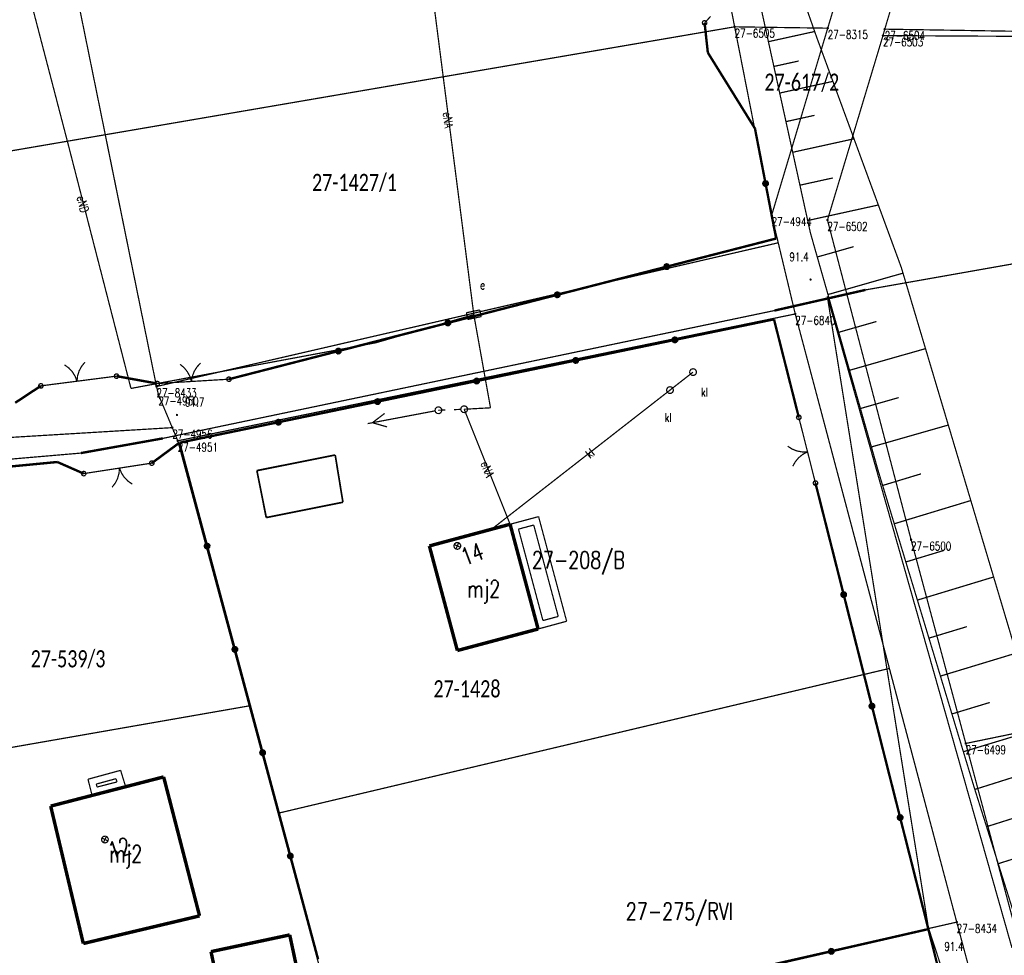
# Model space of a CAD drawing. Header units: metres. Extents: x 7542868 to 7543897, y 5828496 to 5830561.
# Tile 117 of 122: x 7543320 to 7543391, y 5830396 to 5830464. Entities that reach past the tile are written whole.
import ezdxf
from ezdxf.enums import TextEntityAlignment as Align

# ---------------------------------------------------------------- set-up
doc = ezdxf.new("R2010")
doc.units = ezdxf.units.M
doc.header["$MEASUREMENT"] = 0
for name, color, linetype in [('ADRESY_EADTD_T_0', 7, 'Continuous'), ('ADRESY_EAPADR_T_0', 7, 'Continuous'), ('BDOT500_BUBZ_L_1', 7, 'Continuous'), ('BDOT500_BUIB_L_10', 7, 'Continuous'), ('BDOT500_KTJZ_L_0', 7, 'Continuous'), ('BDOT500_KTOK_L_1', 7, 'Continuous'), ('BDOT500_KTOK_L_4', 7, 'Continuous'), ('BDOT500_RTPW_T_0', 7, 'Continuous'), ('BUDYNKI_EGBB_E_T_0', 7, 'Continuous'), ('BUDYNKI_EGBB_L_0', 7, 'Continuous'), ('BUDYNKI_EGBE_L_0', 7, 'Continuous'), ('GESUT_SUOE_L_1', 7, 'Continuous'), ('GESUT_SUPE_E_T_3', 7, 'Continuous'), ('GESUT_SUPE_L_3', 7, 'Continuous'), ('GESUT_SUPK_E_T_1', 7, 'Continuous'), ('GESUT_SUPK_L_1', 7, 'Continuous'), ('GESUT_SUSM_L_4', 7, 'Continuous'), ('GESUT_SUUE_E_T_2', 7, 'Continuous'), ('GESUT_SUUE_T_3', 7, 'Continuous'), ('GESUT_SUUK_E_T_3', 7, 'Continuous'), ('GESUT_SUUK_T_2', 7, 'Continuous'), ('GESUT_SUUK_T_4', 7, 'Continuous'), ('GLOWNA_BAZA_DZIALKI', 7, 'Continuous'), ('GLOWNA_BAZA_NUMERY_PUNKTOW', 7, 'Continuous'), ('GLOWNA_BAZA_PUNKTY', 7, 'Continuous'), ('SZUMIN_511-1_DROGA_POM_UZUPEL__', 7, 'Continuous')]:
    doc.layers.add(name, color=color, linetype=linetype)
doc.layers.add('Numery_dzialek', color=7, linetype='Continuous', lineweight=13)
doc.styles.add('Legend', font='calibri.ttf')
doc.styles.add('STYL_ARIAL', font='simplex', dxfattribs={"width": 0.75, "oblique": 0.1})

msp = doc.modelspace()

# ---------------------------------------------------------------- linework, layer by layer
at = {"layer": 'ADRESY_EAPADR_T_0', "color": 7, "const_width": 0.09}
for points in [[(7543351.3521, 5830426.2605), (7543351.4925, 5830426.2715), (7543351.6167, 5830426.2049), (7543351.6851, 5830426.0818), (7543351.676, 5830425.9412), (7543351.5924, 5830425.8278), (7543351.4608, 5830425.7776), (7543351.3229, 5830425.8066), (7543351.2226, 5830425.9055), (7543351.1917, 5830426.0429), (7543351.24, 5830426.1752), (7543351.3521, 5830426.2605)], [(7543351.6693, 5830425.9247), (7543351.213, 5830426.1291)], [(7543351.339, 5830425.7988), (7543351.5434, 5830426.255)], [(7543325.6576, 5830404.8519), (7543325.7984, 5830404.8568), (7543325.9195, 5830404.7848), (7543325.9824, 5830404.6587), (7543325.9672, 5830404.5187), (7543325.8787, 5830404.4091), (7543325.745, 5830404.3647), (7543325.6085, 5830404.3997), (7543325.5127, 5830404.5029), (7543325.4878, 5830404.6416), (7543325.5418, 5830404.7717), (7543325.6576, 5830404.8519)], [(7543325.9597, 5830404.5025), (7543325.5129, 5830404.7267)], [(7543325.6242, 5830404.3912), (7543325.8485, 5830404.838)]]:
    msp.add_lwpolyline(points, dxfattribs=at)
at = {"layer": 'BDOT500_BUBZ_L_1', "color": 7, "const_width": 0.09}
for points in [[(7543377.6713, 5830463.0701), (7543373.7704, 5830474.1657)], [(7543371.8826, 5830473.0466), (7543377.1944, 5830448.8587)], [(7543374.1335, 5830462.7968), (7543377.5069, 5830463.5377)], [(7543383.8247, 5830446.3355), (7543377.6713, 5830463.0701)], [(7543374.5303, 5830460.9898), (7543376.3374, 5830461.3866)], [(7543374.9564, 5830459.0498), (7543378.8363, 5830459.9019)], [(7543375.4137, 5830456.9671), (7543377.4964, 5830457.4245)], [(7543375.9047, 5830454.7313), (7543380.3764, 5830455.7133)], [(7543376.4319, 5830452.331), (7543378.8322, 5830452.8581)], [(7543376.9978, 5830449.7541), (7543382.1515, 5830450.8859)], [(7543377.1944, 5830448.8587), (7543382.1268, 5830431.5478)], [(7543377.6974, 5830447.0933), (7543380.3444, 5830447.8476)], [(7543378.4771, 5830444.357), (7543383.9498, 5830445.9163)], [(7543398.1219, 5830398.4174), (7543383.8247, 5830446.3355)], [(7543379.2616, 5830441.6036), (7543382.015, 5830442.3881)], [(7543380.051, 5830438.833), (7543385.5921, 5830440.4119)], [(7543380.8454, 5830436.0452), (7543383.6332, 5830436.8396)], [(7543381.6446, 5830433.2401), (7543387.255, 5830434.8386)], [(7543382.1268, 5830431.5478), (7543389.146, 5830408.4033)], [(7543382.465, 5830430.4327), (7543385.264, 5830431.2815)], [(7543383.312, 5830427.6399), (7543388.8974, 5830429.3339)], [(7543384.1571, 5830424.8535), (7543386.9435, 5830425.6986)], [(7543385.0002, 5830422.0733), (7543390.5606, 5830423.7596)], [(7543385.8415, 5830419.2994), (7543388.6155, 5830420.1406)], [(7543386.6809, 5830416.5316), (7543392.2163, 5830418.2104)], [(7543387.5184, 5830413.7702), (7543390.2799, 5830414.6077)], [(7543388.354, 5830411.0149), (7543393.8646, 5830412.6861)], [(7543389.1891, 5830408.2667), (7543391.9285, 5830409.1301)], [(7543389.146, 5830408.4033), (7543392.8003, 5830396.809)], [(7543390.0459, 5830405.5481), (7543395.483, 5830407.2618)], [(7543390.8962, 5830402.8503), (7543393.594, 5830403.7006)]]:
    msp.add_lwpolyline(points, dxfattribs=at)
at = {"layer": 'BDOT500_BUIB_L_10', "color": 7, "const_width": 0.125}
for points in [[(7543336.8207, 5830431.5159), (7543342.5336, 5830432.6558)], [(7543342.5336, 5830432.6558), (7543343.0977, 5830429.2092)], [(7543337.5037, 5830428.093), (7543336.8207, 5830431.5159)], [(7543343.0977, 5830429.2092), (7543337.5037, 5830428.093)]]:
    msp.add_lwpolyline(points, dxfattribs=at)
at = {"layer": 'BDOT500_KTJZ_L_0', "color": 7, "const_width": 0.09}
for points in [[(7543385.8003, 5830398.192), (7543378.4286, 5830444.2276)], [(7543378.4286, 5830444.2276), (7543391.9016, 5830396.7042)], [(7543397.5212, 5830362.4282), (7543385.8003, 5830398.192)]]:
    msp.add_lwpolyline(points, dxfattribs=at)
at = {"layer": 'BDOT500_KTOK_L_1', "color": 7, "const_width": 0.09}
for points in [[(7543369.4783, 5830464.1683), (7543369.9206, 5830464.6424)], [(7543369.3438, 5830464.0643), (7543369.3084, 5830464.1751), (7543369.3526, 5830464.2827), (7543369.4555, 5830464.3367), (7543369.5691, 5830464.312), (7543369.6403, 5830464.22), (7543369.6356, 5830464.1038), (7543369.5573, 5830464.0178), (7543369.4421, 5830464.0022), (7543369.3438, 5830464.0643)], [(7543323.6992, 5830438.0354), (7543323.7402, 5830438.4172), (7543323.8535, 5830438.7842), (7543324.0348, 5830439.1227), (7543324.2774, 5830439.4204)], [(7543332.0449, 5830438.0169), (7543332.1115, 5830438.3951), (7543332.2492, 5830438.7536), (7543332.4528, 5830439.0792), (7543332.715, 5830439.3598)], [(7543322.7897, 5830439.2293), (7543323.0997, 5830439.0026), (7543323.3607, 5830438.7209), (7543323.563, 5830438.3945), (7543323.6992, 5830438.0354)], [(7543331.2177, 5830439.2692), (7543331.5118, 5830439.0222), (7543331.7532, 5830438.7236), (7543331.9331, 5830438.3843), (7543332.0449, 5830438.0169)], [(7543321.0652, 5830437.6971), (7543323.2033, 5830437.9717)], [(7543322.9553, 5830437.9398), (7543324.4431, 5830438.131)], [(7543324.4431, 5830438.131), (7543326.5811, 5830438.4056)], [(7543326.4466, 5830438.3016), (7543326.4113, 5830438.4124), (7543326.4554, 5830438.52), (7543326.5583, 5830438.5741), (7543326.672, 5830438.5493), (7543326.7431, 5830438.4573), (7543326.7384, 5830438.3411), (7543326.6601, 5830438.2551), (7543326.5449, 5830438.2395), (7543326.4466, 5830438.3016)], [(7543329.4208, 5830437.7623), (7543329.3855, 5830437.873), (7543329.4296, 5830437.9806), (7543329.5326, 5830438.0347), (7543329.6462, 5830438.0099), (7543329.7173, 5830437.9179), (7543329.7126, 5830437.8017), (7543329.6344, 5830437.7157), (7543329.5191, 5830437.7001), (7543329.4208, 5830437.7623)], [(7543329.5553, 5830437.8662), (7543331.5458, 5830437.9867)], [(7543331.2962, 5830437.9716), (7543332.7935, 5830438.0622)], [(7543332.7935, 5830438.0622), (7543334.7839, 5830438.1827)], [(7543334.6494, 5830438.0787), (7543334.6141, 5830438.1895), (7543334.6582, 5830438.2971), (7543334.7612, 5830438.3512), (7543334.8748, 5830438.3264), (7543334.9459, 5830438.2344), (7543334.9412, 5830438.1182), (7543334.863, 5830438.0322), (7543334.7477, 5830438.0166), (7543334.6494, 5830438.0787)], [(7543320.9307, 5830437.5931), (7543320.8953, 5830437.7039), (7543320.9395, 5830437.8115), (7543321.0424, 5830437.8655), (7543321.156, 5830437.8408), (7543321.2272, 5830437.7488), (7543321.2225, 5830437.6326), (7543321.1442, 5830437.5466), (7543321.029, 5830437.531), (7543320.9307, 5830437.5931)], [(7543376.215, 5830435.2998), (7543376.1796, 5830435.4106), (7543376.2237, 5830435.5182), (7543376.3267, 5830435.5722), (7543376.4403, 5830435.5475), (7543376.5114, 5830435.4555), (7543376.5068, 5830435.3393), (7543376.4285, 5830435.2533), (7543376.3133, 5830435.2377), (7543376.215, 5830435.2998)], [(7543376.8036, 5830433.6104), (7543376.3495, 5830435.4038)], [(7543377.1719, 5830432.1563), (7543376.8036, 5830433.6104)], [(7543376.9878, 5830432.8833), (7543376.6038, 5830432.8783), (7543376.2259, 5830432.9467), (7543375.868, 5830433.086), (7543375.5434, 5830433.2912)], [(7543329.0212, 5830431.9586), (7543328.9858, 5830432.0694), (7543329.03, 5830432.177), (7543329.1329, 5830432.231), (7543329.2465, 5830432.2063), (7543329.3176, 5830432.1143), (7543329.313, 5830431.9981), (7543329.2347, 5830431.912), (7543329.1195, 5830431.8965), (7543329.0212, 5830431.9586)], [(7543375.9117, 5830431.8371), (7543376.0995, 5830432.1721), (7543376.3479, 5830432.465), (7543376.6476, 5830432.705), (7543376.9878, 5830432.8833)], [(7543377.5647, 5830430.6053), (7543377.1105, 5830432.3986)], [(7543324.0558, 5830431.1939), (7543324.0204, 5830431.3047), (7543324.0645, 5830431.4123), (7543324.1675, 5830431.4663), (7543324.2811, 5830431.4416), (7543324.3522, 5830431.3496), (7543324.3475, 5830431.2334), (7543324.2693, 5830431.1473), (7543324.154, 5830431.1318), (7543324.0558, 5830431.1939)], [(7543326.0553, 5830431.5851), (7543324.1903, 5830431.2979)], [(7543327.5378, 5830431.8134), (7543326.0553, 5830431.5851)], [(7543326.7965, 5830431.6992), (7543326.7651, 5830431.3165), (7543326.661, 5830430.9468), (7543326.4883, 5830430.6039), (7543326.2531, 5830430.3002)], [(7543327.7357, 5830430.5285), (7543327.4201, 5830430.7474), (7543327.1521, 5830431.0225), (7543326.9417, 5830431.3437), (7543326.7965, 5830431.6992)], [(7543329.1557, 5830432.0626), (7543327.2907, 5830431.7753)], [(7543377.4302, 5830430.5013), (7543377.3948, 5830430.6121), (7543377.4389, 5830430.7197), (7543377.5419, 5830430.7737), (7543377.6555, 5830430.7489), (7543377.7266, 5830430.6569), (7543377.722, 5830430.5407), (7543377.6437, 5830430.4547), (7543377.5285, 5830430.4392), (7543377.4302, 5830430.5013)]]:
    msp.add_lwpolyline(points, dxfattribs=at)
at = {"layer": 'BDOT500_KTOK_L_4', "color": 7, "const_width": 0.175}
for points in [[(7543369.4783, 5830464.1683), (7543369.7134, 5830461.9996)], [(7543369.7134, 5830461.9996), (7543373.1525, 5830456.4627)], [(7543373.1525, 5830456.4627), (7543373.9256, 5830452.4525)], [(7543373.7911, 5830452.3485), (7543373.7557, 5830452.4593), (7543373.7998, 5830452.5669), (7543373.9028, 5830452.621), (7543374.0164, 5830452.5962), (7543374.0875, 5830452.5042), (7543374.0829, 5830452.388), (7543374.0046, 5830452.302), (7543373.8894, 5830452.2864), (7543373.7911, 5830452.3485)], [(7543373.9256, 5830452.4525), (7543374.6986, 5830448.4423)], [(7543374.6986, 5830448.4423), (7543366.7157, 5830446.3903)], [(7543366.5812, 5830446.2864), (7543366.5458, 5830446.3972), (7543366.59, 5830446.5048), (7543366.6929, 5830446.5588), (7543366.8065, 5830446.534), (7543366.8776, 5830446.442), (7543366.873, 5830446.3258), (7543366.7947, 5830446.2398), (7543366.6795, 5830446.2242), (7543366.5812, 5830446.2864)], [(7543366.7157, 5830446.3903), (7543358.7328, 5830444.3384)], [(7543358.5983, 5830444.2345), (7543358.5629, 5830444.3453), (7543358.607, 5830444.4528), (7543358.71, 5830444.5069), (7543358.8236, 5830444.4821), (7543358.8947, 5830444.3901), (7543358.89, 5830444.2739), (7543358.8118, 5830444.1879), (7543358.6965, 5830444.1723), (7543358.5983, 5830444.2345)], [(7543358.7328, 5830444.3384), (7543350.7498, 5830442.2865)], [(7543350.7498, 5830442.2865), (7543342.7669, 5830440.2346)], [(7543350.6153, 5830442.1826), (7543350.58, 5830442.2933), (7543350.6241, 5830442.4009), (7543350.727, 5830442.455), (7543350.8407, 5830442.4302), (7543350.9118, 5830442.3382), (7543350.9071, 5830442.222), (7543350.8288, 5830442.136), (7543350.7136, 5830442.1204), (7543350.6153, 5830442.1826)], [(7543374.5396, 5830442.5503), (7543367.3107, 5830441.0497)], [(7543376.3495, 5830435.4038), (7543374.5396, 5830442.5503)], [(7543367.3107, 5830441.0497), (7543360.0817, 5830439.5491)], [(7543367.1761, 5830440.9457), (7543367.1408, 5830441.0565), (7543367.1849, 5830441.1641), (7543367.2879, 5830441.2181), (7543367.4015, 5830441.1934), (7543367.4726, 5830441.1014), (7543367.4679, 5830440.9852), (7543367.3897, 5830440.8992), (7543367.2744, 5830440.8836), (7543367.1761, 5830440.9457)], [(7543342.7669, 5830440.2346), (7543334.7839, 5830438.1827)], [(7543342.6324, 5830440.1306), (7543342.597, 5830440.2414), (7543342.6411, 5830440.349), (7543342.7441, 5830440.4031), (7543342.8577, 5830440.3783), (7543342.9288, 5830440.2863), (7543342.9242, 5830440.1701), (7543342.8459, 5830440.0841), (7543342.7307, 5830440.0685), (7543342.6324, 5830440.1306)], [(7543360.0817, 5830439.5491), (7543352.8527, 5830438.0485)], [(7543359.9471, 5830439.4451), (7543359.9118, 5830439.5559), (7543359.9559, 5830439.6635), (7543360.0589, 5830439.7176), (7543360.1725, 5830439.6928), (7543360.2436, 5830439.6008), (7543360.2389, 5830439.4846), (7543360.1607, 5830439.3986), (7543360.0454, 5830439.383), (7543359.9471, 5830439.4451)], [(7543326.5811, 5830438.4056), (7543329.5553, 5830437.8662)], [(7543352.8527, 5830438.0485), (7543345.6237, 5830436.5479)], [(7543352.7182, 5830437.9446), (7543352.6828, 5830438.0553), (7543352.7269, 5830438.1629), (7543352.8299, 5830438.217), (7543352.9435, 5830438.1922), (7543353.0146, 5830438.1002), (7543353.0099, 5830437.984), (7543352.9317, 5830437.898), (7543352.8164, 5830437.8824), (7543352.7182, 5830437.9446)], [(7543319.1935, 5830436.4638), (7543321.0652, 5830437.6971)], [(7543345.6237, 5830436.5479), (7543338.3947, 5830435.0474)], [(7543345.4892, 5830436.444), (7543345.4538, 5830436.5548), (7543345.4979, 5830436.6624), (7543345.6009, 5830436.7164), (7543345.7145, 5830436.6916), (7543345.7856, 5830436.5996), (7543345.7809, 5830436.4834), (7543345.7027, 5830436.3974), (7543345.5874, 5830436.3818), (7543345.4892, 5830436.444)], [(7543338.3947, 5830435.0474), (7543331.1657, 5830433.5468)], [(7543338.2602, 5830434.9434), (7543338.2248, 5830435.0542), (7543338.2689, 5830435.1618), (7543338.3719, 5830435.2158), (7543338.4855, 5830435.1911), (7543338.5566, 5830435.0991), (7543338.552, 5830434.9829), (7543338.4737, 5830434.8969), (7543338.3585, 5830434.8813), (7543338.2602, 5830434.9434)], [(7543331.1657, 5830433.5468), (7543329.1557, 5830432.0626)], [(7543331.1657, 5830433.5468), (7543333.1901, 5830426.0131)], [(7543322.2641, 5830432.1446), (7543315.3676, 5830431.4814)], [(7543324.1903, 5830431.2979), (7543322.2641, 5830432.1446)], [(7543379.6238, 5830422.4744), (7543377.5647, 5830430.6053)], [(7543333.0556, 5830425.9091), (7543333.0203, 5830426.0199), (7543333.0644, 5830426.1275), (7543333.1673, 5830426.1815), (7543333.281, 5830426.1568), (7543333.3521, 5830426.0648), (7543333.3474, 5830425.9486), (7543333.2691, 5830425.8626), (7543333.1539, 5830425.847), (7543333.0556, 5830425.9091)], [(7543333.1901, 5830426.0131), (7543335.2146, 5830418.4794)], [(7543379.4893, 5830422.3705), (7543379.4539, 5830422.4812), (7543379.498, 5830422.5888), (7543379.601, 5830422.6429), (7543379.7146, 5830422.6181), (7543379.7857, 5830422.5261), (7543379.7811, 5830422.4099), (7543379.7028, 5830422.3239), (7543379.5876, 5830422.3083), (7543379.4893, 5830422.3705)], [(7543381.6829, 5830414.3436), (7543379.6238, 5830422.4744)], [(7543335.0801, 5830418.3754), (7543335.0447, 5830418.4862), (7543335.0888, 5830418.5938), (7543335.1918, 5830418.6478), (7543335.3054, 5830418.6231), (7543335.3765, 5830418.5311), (7543335.3719, 5830418.4149), (7543335.2936, 5830418.3289), (7543335.1784, 5830418.3133), (7543335.0801, 5830418.3754)], [(7543335.2146, 5830418.4794), (7543337.239, 5830410.9457)], [(7543381.5484, 5830414.2396), (7543381.513, 5830414.3504), (7543381.5571, 5830414.458), (7543381.6601, 5830414.5121), (7543381.7737, 5830414.4873), (7543381.8448, 5830414.3953), (7543381.8402, 5830414.2791), (7543381.7619, 5830414.1931), (7543381.6467, 5830414.1775), (7543381.5484, 5830414.2396)], [(7543383.742, 5830406.2128), (7543381.6829, 5830414.3436)], [(7543337.1045, 5830410.8417), (7543337.0691, 5830410.9525), (7543337.1133, 5830411.0601), (7543337.2162, 5830411.1141), (7543337.3298, 5830411.0894), (7543337.401, 5830410.9974), (7543337.3963, 5830410.8812), (7543337.318, 5830410.7952), (7543337.2028, 5830410.7796), (7543337.1045, 5830410.8417)], [(7543337.239, 5830410.9457), (7543339.2635, 5830403.412)], [(7543383.6075, 5830406.1088), (7543383.5721, 5830406.2196), (7543383.6162, 5830406.3272), (7543383.7192, 5830406.3813), (7543383.8328, 5830406.3565), (7543383.9039, 5830406.2645), (7543383.8993, 5830406.1483), (7543383.821, 5830406.0623), (7543383.7058, 5830406.0467), (7543383.6075, 5830406.1088)], [(7543385.8011, 5830398.082), (7543383.742, 5830406.2128)], [(7543339.129, 5830403.308), (7543339.0936, 5830403.4188), (7543339.1377, 5830403.5264), (7543339.2407, 5830403.5804), (7543339.3543, 5830403.5557), (7543339.4254, 5830403.4637), (7543339.4207, 5830403.3475), (7543339.3425, 5830403.2614), (7543339.2272, 5830403.2459), (7543339.129, 5830403.308)], [(7543339.2635, 5830403.412), (7543341.2879, 5830395.8783)], [(7543378.7196, 5830396.4591), (7543385.8011, 5830398.082)], [(7543385.8011, 5830398.082), (7543387.5362, 5830391.1697)], [(7543371.6382, 5830394.8362), (7543378.7196, 5830396.4591)], [(7543378.5851, 5830396.3551), (7543378.5498, 5830396.4659), (7543378.5939, 5830396.5735), (7543378.6969, 5830396.6275), (7543378.8105, 5830396.6028), (7543378.8816, 5830396.5108), (7543378.8769, 5830396.3946), (7543378.7987, 5830396.3085), (7543378.6834, 5830396.293), (7543378.5851, 5830396.3551)]]:
    msp.add_lwpolyline(points, dxfattribs=at)
at = {"layer": 'BDOT500_RTPW_T_0', "color": 7, "const_width": 0.075}
for points in [[(7543377.2549, 5830445.4493), (7543377.2417, 5830445.4175), (7543377.2099, 5830445.4043), (7543377.178, 5830445.4175), (7543377.1649, 5830445.4493), (7543377.178, 5830445.4811), (7543377.2099, 5830445.4943), (7543377.2417, 5830445.4811), (7543377.2549, 5830445.4493)], [(7543331.0365, 5830435.5759), (7543331.0233, 5830435.5441), (7543330.9915, 5830435.5309), (7543330.9597, 5830435.5441), (7543330.9465, 5830435.5759), (7543330.9597, 5830435.6077), (7543330.9915, 5830435.6209), (7543331.0233, 5830435.6077), (7543331.0365, 5830435.5759)]]:
    msp.add_lwpolyline(points, dxfattribs=at)
at = {"layer": 'BUDYNKI_EGBB_L_0', "color": 34, "const_width": 0.25}
for points in [[(7543355.2908, 5830427.6039), (7543349.4009, 5830426.0227)], [(7543355.2908, 5830427.6039), (7543357.3343, 5830419.967)], [(7543351.4443, 5830418.3957), (7543349.4009, 5830426.0227)], [(7543357.3343, 5830419.967), (7543351.4443, 5830418.3957)], [(7543321.78, 5830407.05), (7543330.02, 5830409.18)], [(7543330.02, 5830409.18), (7543332.64, 5830399.0442)], [(7543324.16, 5830397.03), (7543321.78, 5830407.05)], [(7543332.64, 5830399.0442), (7543324.16, 5830397.03)], [(7543333.4745, 5830396.4373), (7543339.2169, 5830397.6574)], [(7543339.2169, 5830397.6574), (7543340.2612, 5830392.744)], [(7543334.55, 5830391.364), (7543333.4745, 5830396.4373)]]:
    msp.add_lwpolyline(points, dxfattribs=at)
at = {"layer": 'BUDYNKI_EGBE_L_0', "color": 7, "const_width": 0.09}
for points in [[(7543355.2901, 5830427.6034), (7543357.368, 5830428.161)], [(7543357.368, 5830428.161), (7543359.416, 5830420.531)], [(7543357.3336, 5830419.9665), (7543355.2901, 5830427.6034)], [(7543355.9023, 5830427.25), (7543357.0147, 5830427.5485)], [(7543357.6869, 5830420.5803), (7543355.9023, 5830427.25)], [(7543357.0147, 5830427.5485), (7543358.8038, 5830420.8831)], [(7543358.8038, 5830420.8831), (7543357.6869, 5830420.5803)], [(7543359.416, 5830420.531), (7543357.3336, 5830419.9665)], [(7543324.5, 5830409.01), (7543326.88, 5830409.66)], [(7543326.88, 5830409.66), (7543327.25, 5830408.46)], [(7543324.8, 5830407.83), (7543324.5, 5830409.01)], [(7543325.1056, 5830408.6571), (7543326.5448, 5830409.0501)], [(7543325.161, 5830408.4391), (7543325.1056, 5830408.6571)], [(7543326.6177, 5830408.8137), (7543325.161, 5830408.4391)], [(7543326.5448, 5830409.0501), (7543326.6177, 5830408.8137)], [(7543327.25, 5830408.46), (7543324.8, 5830407.83)]]:
    msp.add_lwpolyline(points, dxfattribs=at)
at = {"layer": 'GESUT_SUOE_L_1', "color": 1, "const_width": 0.175}
for points in [[(7543374.5755, 5830443.1883), (7543381.2167, 5830444.6951)], [(7543374.5755, 5830443.1883), (7543381.2167, 5830444.6951)], [(7543323.9728, 5830432.7936), (7543329.9613, 5830433.8664)], [(7543323.9728, 5830432.7936), (7543329.9613, 5830433.8664)]]:
    msp.add_lwpolyline(points, dxfattribs=at)
at = {"layer": 'GESUT_SUPE_L_3', "color": 1, "const_width": 0.09}
for points in [[(7543352.6439, 5830442.8878), (7543348.7117, 5830473.4575)], [(7543322.9908, 5830455.5602), (7543320.3707, 5830465.6065)], [(7543327.6362, 5830437.5089), (7543322.9908, 5830455.5602)], [(7543381.2167, 5830444.6951), (7543400.4231, 5830448.0854)], [(7543374.5722, 5830443.1876), (7543381.2167, 5830444.6951)], [(7543329.9613, 5830433.8664), (7543374.5722, 5830443.1876)], [(7543352.6439, 5830442.8878), (7543345.4612, 5830440.8326)], [(7543353.8617, 5830436.0957), (7543352.6439, 5830442.8878)], [(7543345.4612, 5830440.8326), (7543327.6362, 5830437.5089)], [(7543344.9031, 5830434.9451), (7543349.8164, 5830435.8724)], [(7543351.9418, 5830435.9919), (7543353.8617, 5830436.0957)], [(7543351.9418, 5830435.9919), (7543355.2908, 5830427.6039)], [(7543345.2471, 5830435.01), (7543346.137, 5830435.6868)], [(7543345.2471, 5830435.01), (7543346.3225, 5830434.7041)], [(7543323.9728, 5830432.7936), (7543329.9613, 5830433.8664)], [(7543307.1803, 5830431.3494), (7543323.9728, 5830432.7936)]]:
    msp.add_lwpolyline(points, dxfattribs=at)
at = {"layer": 'GESUT_SUPK_L_1', "color": 34, "const_width": 0.09}
for points in [[(7543368.6356, 5830438.6986), (7543366.9544, 5830437.3866)], [(7543366.9544, 5830437.3866), (7543368.6356, 5830438.6986)], [(7543366.9544, 5830437.3866), (7543353.9401, 5830427.2413)], [(7543353.9401, 5830427.2413), (7543366.9544, 5830437.3866)]]:
    msp.add_lwpolyline(points, dxfattribs=at)
at = {"layer": 'GESUT_SUSM_L_4', "color": 7, "const_width": 0.09}
for points in [[(7543349.8643, 5830435.7659), (7543349.813, 5830435.8971), (7543349.8408, 5830436.0352), (7543349.9389, 5830436.1363), (7543350.076, 5830436.1684), (7543350.2088, 5830436.1212), (7543350.2949, 5830436.0097), (7543350.3071, 5830435.8694), (7543350.2415, 5830435.7447), (7543350.119, 5830435.6753), (7543349.9783, 5830435.6832), (7543349.8643, 5830435.7659)], [(7543350.5617, 5830435.9382), (7543350.0621, 5830435.9188)], [(7543351.692, 5830435.9822), (7543351.1924, 5830435.9627)], [(7543351.744, 5830435.839), (7543351.6928, 5830435.9702), (7543351.7206, 5830436.1083), (7543351.8187, 5830436.2094), (7543351.9558, 5830436.2415), (7543352.0886, 5830436.1943), (7543352.1747, 5830436.0828), (7543352.1869, 5830435.9425), (7543352.1213, 5830435.8178), (7543351.9987, 5830435.7484), (7543351.8581, 5830435.7563), (7543351.744, 5830435.839)]]:
    msp.add_lwpolyline(points, dxfattribs=at)
at = {"layer": 'GESUT_SUUE_T_3', "color": 7, "const_width": 0.09}
for points in [[(7543353.0817, 5830443.2354), (7543352.1031, 5830443.0294)], [(7543352.1031, 5830443.0294), (7543352.2061, 5830442.5402)], [(7543353.1847, 5830442.7462), (7543353.0817, 5830443.2354)], [(7543352.2061, 5830442.5402), (7543353.1847, 5830442.7462)]]:
    msp.add_lwpolyline(points, dxfattribs=at)
at = {"layer": 'GESUT_SUUK_T_2', "color": 34, "const_width": 0.09}
for points in [[(7543368.6356, 5830438.9486), (7543368.7707, 5830438.9089), (7543368.863, 5830438.8024), (7543368.883, 5830438.663), (7543368.8245, 5830438.5348), (7543368.706, 5830438.4587), (7543368.5651, 5830438.4587), (7543368.4466, 5830438.5348), (7543368.3881, 5830438.663), (7543368.4082, 5830438.8024), (7543368.5004, 5830438.9089), (7543368.6356, 5830438.9486)], [(7543366.9544, 5830437.6366), (7543367.0896, 5830437.597), (7543367.1818, 5830437.4905), (7543367.2019, 5830437.3511), (7543367.1434, 5830437.2229), (7543367.0249, 5830437.1468), (7543366.884, 5830437.1468), (7543366.7655, 5830437.2229), (7543366.707, 5830437.3511), (7543366.727, 5830437.4905), (7543366.8193, 5830437.597), (7543366.9544, 5830437.6366)]]:
    msp.add_lwpolyline(points, dxfattribs=at)
at = {"layer": 'GESUT_SUUK_T_4', "color": 7, "const_width": 0.09}
for points in [[(7543368.6356, 5830438.9486), (7543368.7707, 5830438.9089), (7543368.863, 5830438.8024), (7543368.883, 5830438.663), (7543368.8245, 5830438.5348), (7543368.706, 5830438.4587), (7543368.5651, 5830438.4587), (7543368.4466, 5830438.5348), (7543368.3881, 5830438.663), (7543368.4082, 5830438.8024), (7543368.5004, 5830438.9089), (7543368.6356, 5830438.9486)], [(7543366.9544, 5830437.6366), (7543367.0896, 5830437.597), (7543367.1818, 5830437.4905), (7543367.2019, 5830437.3511), (7543367.1434, 5830437.2229), (7543367.0249, 5830437.1468), (7543366.884, 5830437.1468), (7543366.7655, 5830437.2229), (7543366.707, 5830437.3511), (7543366.727, 5830437.4905), (7543366.8193, 5830437.597), (7543366.9544, 5830437.6366)]]:
    msp.add_lwpolyline(points, dxfattribs=at)
at = {"layer": 'GLOWNA_BAZA_DZIALKI', "color": 92, "lineweight": 20, "const_width": 0.09}
for points in [[(7543390.98, 5830505.51), (7543378.46, 5830463.78)], [(7543382.62, 5830463.71), (7543395.14, 5830505.44)], [(7543366.94, 5830487.94), (7543371.67, 5830463.88)], [(7543329.5, 5830437.65), (7543321.02, 5830479.32)], [(7543371.67, 5830463.88), (7543378.46, 5830463.78)], [(7543371.67, 5830463.88), (7543374.37, 5830450.14)], [(7543378.46, 5830463.78), (7543374.37, 5830450.14)], [(7543378.44, 5830449.79), (7543382.49, 5830463.24)], [(7543382.49, 5830463.24), (7543382.62, 5830463.71)], [(7543382.62, 5830463.71), (7543426.21, 5830463)], [(7543374.37, 5830450.14), (7543376.09, 5830442.94)], [(7543384.54, 5830426.48), (7543378.44, 5830449.79)], [(7543331.05, 5830433.69), (7543376.09, 5830442.94)], [(7543376.09, 5830442.94), (7543387.87, 5830398.59)], [(7543329.64, 5830437.06), (7543329.5, 5830437.65)], [(7543330.65, 5830434.65), (7543329.64, 5830437.06)], [(7543309.3, 5830433.36), (7543330.65, 5830434.65)], [(7543331.05, 5830433.69), (7543330.65, 5830434.65)], [(7543342.58, 5830390.89), (7543331.05, 5830433.69)], [(7543388.53, 5830411.62), (7543384.54, 5830426.48)], [(7543388.53, 5830411.62), (7543454.56, 5830425.21)], [(7543392.51, 5830396.72), (7543388.53, 5830411.62)], [(7543387.87, 5830398.59), (7543343.17, 5830388.43)], [(7543396.14, 5830367.64), (7543387.87, 5830398.59)]]:
    msp.add_lwpolyline(points, dxfattribs=at)
at = {"layer": 'GLOWNA_BAZA_PUNKTY', "color": 7, "const_width": 0.09}
for points in [[(7543371.67, 5830463.925), (7543371.7018, 5830463.9118), (7543371.715, 5830463.88), (7543371.7018, 5830463.8482), (7543371.67, 5830463.835), (7543371.6382, 5830463.8482), (7543371.625, 5830463.88), (7543371.6382, 5830463.9118), (7543371.67, 5830463.925)], [(7543378.46, 5830463.825), (7543378.4918, 5830463.8118), (7543378.505, 5830463.78), (7543378.4918, 5830463.7482), (7543378.46, 5830463.735), (7543378.4282, 5830463.7482), (7543378.415, 5830463.78), (7543378.4282, 5830463.8118), (7543378.46, 5830463.825)], [(7543382.49, 5830463.285), (7543382.5218, 5830463.2718), (7543382.535, 5830463.24), (7543382.5218, 5830463.2082), (7543382.49, 5830463.195), (7543382.4582, 5830463.2082), (7543382.445, 5830463.24), (7543382.4582, 5830463.2718), (7543382.49, 5830463.285)], [(7543382.62, 5830463.755), (7543382.6518, 5830463.7418), (7543382.665, 5830463.71), (7543382.6518, 5830463.6782), (7543382.62, 5830463.665), (7543382.5882, 5830463.6782), (7543382.575, 5830463.71), (7543382.5882, 5830463.7418), (7543382.62, 5830463.755)], [(7543374.37, 5830450.185), (7543374.4018, 5830450.1718), (7543374.415, 5830450.14), (7543374.4018, 5830450.1082), (7543374.37, 5830450.095), (7543374.3382, 5830450.1082), (7543374.325, 5830450.14), (7543374.3382, 5830450.1718), (7543374.37, 5830450.185)], [(7543378.44, 5830449.835), (7543378.4718, 5830449.8218), (7543378.485, 5830449.79), (7543378.4718, 5830449.7582), (7543378.44, 5830449.745), (7543378.4082, 5830449.7582), (7543378.395, 5830449.79), (7543378.4082, 5830449.8218), (7543378.44, 5830449.835)], [(7543376.09, 5830442.985), (7543376.1218, 5830442.9718), (7543376.135, 5830442.94), (7543376.1218, 5830442.9082), (7543376.09, 5830442.895), (7543376.0582, 5830442.9082), (7543376.045, 5830442.94), (7543376.0582, 5830442.9718), (7543376.09, 5830442.985)], [(7543329.5, 5830437.695), (7543329.5318, 5830437.6818), (7543329.545, 5830437.65), (7543329.5318, 5830437.6182), (7543329.5, 5830437.605), (7543329.4682, 5830437.6182), (7543329.455, 5830437.65), (7543329.4682, 5830437.6818), (7543329.5, 5830437.695)], [(7543329.64, 5830437.105), (7543329.6718, 5830437.0918), (7543329.685, 5830437.06), (7543329.6718, 5830437.0282), (7543329.64, 5830437.015), (7543329.6082, 5830437.0282), (7543329.595, 5830437.06), (7543329.6082, 5830437.0918), (7543329.64, 5830437.105)], [(7543330.65, 5830434.695), (7543330.6818, 5830434.6818), (7543330.695, 5830434.65), (7543330.6818, 5830434.6182), (7543330.65, 5830434.605), (7543330.6182, 5830434.6182), (7543330.605, 5830434.65), (7543330.6182, 5830434.6818), (7543330.65, 5830434.695)], [(7543331.05, 5830433.735), (7543331.0818, 5830433.7218), (7543331.095, 5830433.69), (7543331.0818, 5830433.6582), (7543331.05, 5830433.645), (7543331.0182, 5830433.6582), (7543331.005, 5830433.69), (7543331.0182, 5830433.7218), (7543331.05, 5830433.735)], [(7543384.54, 5830426.525), (7543384.5718, 5830426.5118), (7543384.585, 5830426.48), (7543384.5718, 5830426.4482), (7543384.54, 5830426.435), (7543384.5082, 5830426.4482), (7543384.495, 5830426.48), (7543384.5082, 5830426.5118), (7543384.54, 5830426.525)], [(7543388.53, 5830411.665), (7543388.5618, 5830411.6518), (7543388.575, 5830411.62), (7543388.5618, 5830411.5882), (7543388.53, 5830411.575), (7543388.4982, 5830411.5882), (7543388.485, 5830411.62), (7543388.4982, 5830411.6518), (7543388.53, 5830411.665)], [(7543387.87, 5830398.635), (7543387.9018, 5830398.6218), (7543387.915, 5830398.59), (7543387.9018, 5830398.5582), (7543387.87, 5830398.545), (7543387.8382, 5830398.5582), (7543387.825, 5830398.59), (7543387.8382, 5830398.6218), (7543387.87, 5830398.635)]]:
    msp.add_lwpolyline(points, dxfattribs=at)
at = {"layer": 'SZUMIN_511-1_DROGA_POM_UZUPEL__', "color": 3, "const_width": 0.09}
for points in [[(7543390.98, 5830505.51), (7543378.46, 5830463.78)], [(7543371.67, 5830463.88), (7543366.94, 5830487.94)], [(7543325.76, 5830456.01), (7543371.67, 5830463.88)], [(7543378.46, 5830463.78), (7543374.37, 5830450.14)], [(7543378.44, 5830449.79), (7543382.49, 5830463.24)], [(7543382.49, 5830463.24), (7543426.21, 5830463)], [(7543304.8, 5830452.42), (7543325.76, 5830456.01)], [(7543325.76, 5830456.01), (7543329.5, 5830437.65)], [(7543374.37, 5830450.14), (7543374.85, 5830448.13)], [(7543384.54, 5830426.48), (7543378.44, 5830449.79)], [(7543329.5, 5830437.65), (7543374.85, 5830448.13)], [(7543374.85, 5830448.13), (7543376.09, 5830442.94)], [(7543376.09, 5830442.94), (7543331.05, 5830433.69)], [(7543331.05, 5830433.69), (7543336.26, 5830414.36)], [(7543388.53, 5830411.62), (7543384.54, 5830426.48)], [(7543338.37, 5830406.53), (7543382.96, 5830417.09)], [(7543382.96, 5830417.09), (7543387.87, 5830398.59)], [(7543336.26, 5830414.36), (7543314.06, 5830410.48)], [(7543392.51, 5830396.72), (7543388.53, 5830411.62)], [(7543342.58, 5830390.89), (7543338.37, 5830406.53)], [(7543387.87, 5830398.59), (7543343.17, 5830388.43)]]:
    msp.add_lwpolyline(points, dxfattribs=at)
at = {"layer": 'SZUMIN_511-1_DROGA_POM_UZUPEL__', "color": 7, "const_width": 0.09}
for points in [[(7543390.98, 5830505.51), (7543378.46, 5830463.78)], [(7543382.62, 5830463.71), (7543395.14, 5830505.44)], [(7543366.94, 5830487.94), (7543371.67, 5830463.88)], [(7543371.67, 5830463.88), (7543325.76, 5830456.01)], [(7543378.46, 5830463.78), (7543374.37, 5830450.14)], [(7543382.49, 5830463.24), (7543378.44, 5830449.79)], [(7543382.49, 5830463.24), (7543382.62, 5830463.71)], [(7543426.21, 5830463), (7543382.49, 5830463.24)], [(7543325.76, 5830456.01), (7543304.8, 5830452.42)], [(7543325.76, 5830456.01), (7543329.5, 5830437.65)], [(7543374.37, 5830450.14), (7543374.85, 5830448.13)], [(7543378.44, 5830449.79), (7543384.54, 5830426.48)], [(7543329.5, 5830437.65), (7543374.85, 5830448.13)], [(7543374.85, 5830448.13), (7543376.09, 5830442.94)], [(7543331.05, 5830433.69), (7543376.09, 5830442.94)], [(7543376.09, 5830442.94), (7543382.96, 5830417.09)], [(7543336.26, 5830414.36), (7543331.05, 5830433.69)], [(7543384.54, 5830426.48), (7543388.53, 5830411.62)], [(7543382.96, 5830417.09), (7543338.37, 5830406.53)], [(7543382.96, 5830417.09), (7543387.87, 5830398.59)], [(7543314.06, 5830410.48), (7543336.26, 5830414.36)], [(7543388.53, 5830411.62), (7543392.51, 5830396.72)], [(7543338.37, 5830406.53), (7543342.58, 5830390.89)], [(7543343.17, 5830388.43), (7543387.87, 5830398.59)], [(7543387.87, 5830398.59), (7543396.14, 5830367.64)]]:
    msp.add_lwpolyline(points, dxfattribs=at)

# ---------------------------------------------------------------- texts
at = {"layer": 'ADRESY_EADTD_T_0', "color": 214, "style": 'STYL_ARIAL', "width": 0.75}
for s, rotation, p in [('14', 20.8691, (7543351.5525, 5830425.7349)), ('12', 18.3491, (7543325.8347, 5830404.318))]:
    msp.add_text(s, height=1.25, rotation=rotation, dxfattribs=at).set_placement(p, align=Align.TOP_LEFT)
at = {"layer": 'BDOT500_RTPW_T_0', "color": 7, "style": 'STYL_ARIAL', "width": 0.75}
for s, p in [('91.4', (7543375.6611, 5830447.415)), ('91.7', (7543331.5859, 5830436.8162)), ('91.4', (7543386.9602, 5830397.1314))]:
    msp.add_text(s, height=0.625, dxfattribs=at).set_placement(p, align=Align.TOP_LEFT)
at = {"layer": 'BUDYNKI_EGBB_E_T_0', "color": 7, "style": 'STYL_ARIAL', "width": 0.75}
for p in [(7543353.3674, 5830422.8932), (7543327.2582, 5830403.5708)]:
    msp.add_text('mj2', height=1.25, dxfattribs=at).set_placement(p, align=Align.MIDDLE_CENTER)
at = {"layer": 'GESUT_SUPE_E_T_3', "color": 1, "style": 'STYL_ARIAL', "width": 0.75}
for s, rotation, p in [('eNA', 277.3298, (7543350.7645, 5830457.0904)), ('eND', 284.4314, (7543324.1235, 5830450.9496)), ('eNA', 291.7646, (7543353.6328, 5830431.6162))]:
    msp.add_text(s, height=0.625, rotation=rotation, dxfattribs=at).set_placement(p, align=Align.MIDDLE_CENTER)
at = {"layer": 'GESUT_SUPK_E_T_1', "color": 34, "style": 'STYL_ARIAL', "width": 0.75}
msp.add_text('kl', height=0.625, rotation=37.9383, dxfattribs=at).set_placement((7543361.1249, 5830432.7762), align=Align.MIDDLE_CENTER)
at = {"layer": 'GESUT_SUUE_E_T_2', "color": 7, "style": 'STYL_ARIAL', "width": 0.75}
msp.add_text('e', height=0.625, dxfattribs=at).set_placement((7543353.1072, 5830445.3584), align=Align.TOP_LEFT)
at = {"layer": 'GESUT_SUUK_E_T_3', "color": 7, "style": 'STYL_ARIAL', "width": 0.75}
for p in [(7543369.219, 5830436.7302), (7543366.5646, 5830434.8925)]:
    msp.add_text('kl', height=0.625, dxfattribs=at).set_placement(p, align=Align.BOTTOM_LEFT)
at = {"layer": 'GLOWNA_BAZA_NUMERY_PUNKTOW', "color": 7, "style": 'STYL_ARIAL', "width": 0.75}
for s, p in [('27-6505', (7543371.67, 5830463.7237)), ('27-8315', (7543378.46, 5830463.6238)), ('27-6504', (7543382.62, 5830463.5537)), ('27-6503', (7543382.49, 5830463.0838)), ('27-4944', (7543374.37, 5830449.9837)), ('27-6502', (7543378.44, 5830449.6338)), ('27-6840', (7543376.09, 5830442.7838)), ('27-8433', (7543329.5, 5830437.4938)), ('27-4950', (7543329.64, 5830436.9037)), ('27-4956', (7543330.65, 5830434.4938)), ('27-4951', (7543331.05, 5830433.5338)), ('27-6500', (7543384.54, 5830426.3238)), ('27-6499', (7543388.53, 5830411.4638)), ('27-8434', (7543387.87, 5830398.4337))]:
    msp.add_text(s, height=0.625, dxfattribs=at).set_placement(p, align=Align.TOP_LEFT)
at = {"layer": 'Numery_dzialek', "color": 92, "linetype": 'Continuous', "style": 'Legend', "width": 0.75}
for s, p in [('27-617/2', (7543373.84, 5830460.4675)), ('27-1427/1', (7543340.84, 5830453.1575)), ('27-539/3', (7543320.32, 5830418.4175)), ('27-1428', (7543349.7, 5830416.2275))]:
    msp.add_text(s, height=1.25, dxfattribs=at).set_placement(p, align=Align.TOP_LEFT)
at = {"layer": 'SZUMIN_511-1_DROGA_POM_UZUPEL__', "color": 7, "style": 'STYL_ARIAL', "width": 0.75}
for s, p in [('27-208/B', (7543356.88, 5830425.6175)), ('27-275/R', (7543363.73, 5830399.9975))]:
    msp.add_text(s, height=1.25, dxfattribs=at).set_placement(p, align=Align.TOP_LEFT)
at = {"layer": 'SZUMIN_511-1_DROGA_POM_UZUPEL__', "color": 3, "style": 'STYL_ARIAL', "width": 0.75}
msp.add_text('27-275/RVI', height=1.25, dxfattribs=at).set_placement((7543363.73, 5830399.9975), align=Align.TOP_LEFT)

doc.saveas('drawing.dxf')
